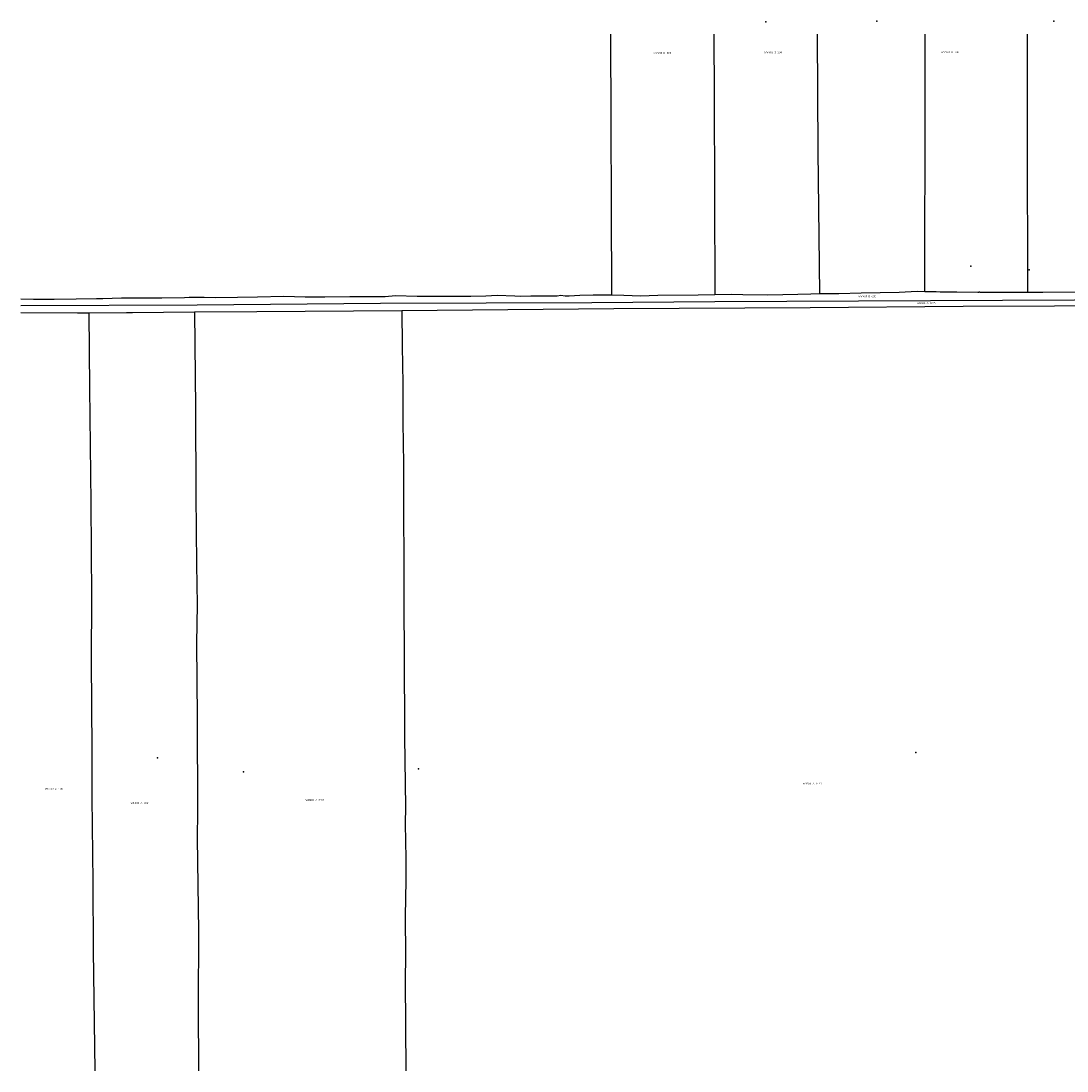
# Model space of a CAD drawing. Extents: x 121000 to 122012, y 469000 to 469511.
# Tile 1 of 2: x 121000 to 121505, y 469000 to 469506. Entities that reach past the tile are written whole.
import ezdxf
from ezdxf.enums import TextEntityAlignment as Align

# ---------------------------------------------------------------- set-up
doc = ezdxf.new("R2010")
doc.units = 0
doc.header["$LTSCALE"] = 4
doc.layers.get('0').update_dxf_attribs({"linetype": 'CONTINUOUS'})
for name, color, linetype in [('G01', 3, 'CONTINUOUS'), ('G03', 6, 'CONTINUOUS'), ('TEK-D01', 7, 'CONTINUOUS')]:
    doc.layers.add(name, color=color, linetype=linetype)
doc.styles.add('ISO', font='ISO')

# ---------------------------------------------------------------- blocks, each defined once
blk = doc.blocks.new('PERC')
at = {"color": 0}
blk.add_point((50, 15), dxfattribs=at)
at = {"color": 0, "style": 'ISO'}
blk.add_attdef('PERC', (50.6, 15), '', height=0.9, dxfattribs=at)

msp = doc.modelspace()

# ---------------------------------------------------------------- linework, layer by layer
at = {"layer": 'G01'}
for points in [[(121284.368, 469500), (121284.954, 469374.251)], [(121334.297, 469500), (121334.461, 469470.234), (121334.735, 469374.403)], [(121385.358, 469374.912), (121384.648, 469443.599), (121384.242, 469500)], [(121436.018, 469375.963), (121436.306, 469468.765), (121436.249, 469500)], [(121485.453, 469500), (121485.445, 469450.113), (121485.676, 469375.57)], [(121026.7, 469372.29), (121036.43, 469372.6), (121039.49, 469372.53), (121048.45, 469372.78), (121054.64, 469372.87), (121067.97, 469372.78), (121078.82, 469372.95), (121081.07, 469373.14), (121088.3, 469373.14), (121093.98, 469373.07), (121104.41, 469373.13), (121114.04, 469373.36), (121126.82, 469373.65), (121137.15, 469373.31), (121141.55, 469373.25), (121146.62, 469373.37), (121158.67, 469373.57), (121175.66, 469373.56), (121180.61, 469373.92), (121191.13, 469373.68), (121194.6, 469373.65), (121206.55, 469373.73), (121217.1, 469373.71), (121224.28, 469373.75), (121229.81, 469374.09), (121238.207, 469373.795), (121238.3, 469373.78), (121240.9, 469373.7), (121246.02, 469373.78), (121252.57, 469373.77), (121258.66, 469373.87), (121260.46, 469374.18), (121262.52, 469373.8), (121264.42, 469373.8), (121269.57, 469374.15)], [(121269.57, 469374.15), (121276.02, 469374.27), (121280.18, 469374.3), (121284.954, 469374.251)], [(121284.954, 469374.251), (121290.89, 469374.19), (121298.9, 469373.85), (121307.18, 469374.09), (121326.71, 469374.26), (121334.735, 469374.403)], [(121334.735, 469374.403), (121342.96, 469374.55), (121348.28, 469374.5), (121360.25, 469374.35), (121374.79, 469374.62), (121381.05, 469374.84), (121385.358, 469374.912)], [(121385.358, 469374.912), (121390.59, 469375), (121391.9, 469374.94), (121394.58, 469374.93), (121405.36, 469375.29), (121423.62, 469375.52), (121432.42, 469375.99), (121436.018, 469375.963)], [(121436.018, 469375.963), (121441.6, 469375.92), (121443.5, 469375.82), (121451.48, 469375.69), (121461.61, 469375.57), (121462.01, 469375.58), (121462.15, 469375.62), (121462.19, 469375.78), (121462.59, 469375.81), (121462.64, 469375.63), (121462.9, 469375.57), (121463.7, 469375.54), (121466.58, 469375.5), (121468.566, 469375.571), (121485.676, 469375.57)], [(121485.676, 469375.57), (121493.01, 469375.57), (121510.43, 469375.72), (121520.56, 469375.78), (121530.73, 469376.04), (121535.723, 469375.948)], [(121000, 469372.297), (121006.04, 469372.26), (121016.08, 469372.17), (121026.7, 469372.29)], [(121183.803, 469366.722), (121285.988, 469367.624), (121380.821, 469368.207), (121454.522, 469368.899), (121586.782, 469369.337)], [(121000, 469365.853), (121027.262, 469365.596), (121032.802, 469365.62)], [(121032.802, 469365.62), (121050.896, 469365.698), (121053.739, 469365.728)], [(121032.802, 469365.62), (121033.04, 469329.208), (121033.694, 469273.997), (121033.964, 469228.378), (121033.847, 469197.889), (121034.201, 469154.771), (121034.155, 469131.665), (121034.655, 469091.225), (121034.81, 469058.172), (121035.563, 469000)], [(121053.739, 469365.728), (121083.738, 469366.041)], [(121083.738, 469366.041), (121113.738, 469366.245)], [(121083.738, 469366.041), (121084.2, 469319.603), (121084.387, 469277.677), (121084.658, 469244.326), (121085.065, 469224.908), (121084.704, 469206.213), (121084.952, 469170.479), (121085.108, 469125.279), (121085.04, 469112.119), (121085.618, 469067.509), (121085.504, 469031.362), (121085.606, 469000)], [(121113.738, 469366.245), (121183.803, 469366.722)], [(121183.803, 469366.722), (121183.961, 469349.551), (121184.262, 469331.504), (121184.257, 469312.686), (121184.54, 469292.733), (121184.748, 469222.342), (121184.914, 469202.688), (121185.045, 469161.001), (121185.491, 469127.35), (121185.412, 469119.192), (121185.666, 469102.456), (121185.684, 469092.094), (121185.394, 469074.529), (121185.51, 469055.769), (121185.331, 469043.563), (121185.695, 469000)]]:
    msp.add_lwpolyline(points, dxfattribs=at)
at = {"layer": 'G03'}
msp.add_lwpolyline([(121000, 469369.166), (121085.064, 469369.498), (121173.455, 469370.225), (121275.425, 469370.661), (121334.744, 469371.04), (121577.523, 469372.222), (121729.883, 469373.175), (121800, 469373.372), (121850.871, 469373.718), (121940.143, 469374.167)], dxfattribs=at)

# ---------------------------------------------------------------- block references
at = {"layer": 'TEK-D01'}
ref = msp.add_blockref('PERC', (121309.39, 469490.936), dxfattribs=at)
ref.add_attrib('PERC', 'WVV00 D 383', dxfattribs={"layer": '0', "color": 0, "height": 0.9, "style": 'ISO'}).set_placement((121309.39, 469490.936), align=Align.MIDDLE)
ref = msp.add_blockref('PERC', (121362.877, 469491.203), dxfattribs=at)
ref.add_attrib('PERC', 'WVV00 D 384', dxfattribs={"layer": '0', "color": 0, "height": 0.9, "style": 'ISO'}).set_placement((121362.877, 469491.203), align=Align.MIDDLE)
ref = msp.add_blockref('PERC', (121448.288, 469491.346), dxfattribs=at)
ref.add_attrib('PERC', 'WVV00 D 386', dxfattribs={"layer": '0', "color": 0, "height": 0.9, "style": 'ISO'}).set_placement((121448.288, 469491.346), align=Align.MIDDLE)
ref = msp.add_blockref('PERC', (121408.223, 469373.578), dxfattribs=dict(at, rotation=359.5402643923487))
ref.add_attrib('PERC', 'WVV00 D 605', dxfattribs={"layer": '0', "color": 0, "height": 0.9, "rotation": 359.54026, "style": 'ISO'}).set_placement((121408.223, 469373.578), align=Align.MIDDLE)
ref = msp.add_blockref('PERC', (121436.686, 469370.341), dxfattribs=dict(at, rotation=1.095057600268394))
ref.add_attrib('PERC', 'WNS00 A 1455', dxfattribs={"layer": '0', "color": 0, "height": 0.9, "rotation": 1.09506, "style": 'ISO'}).set_placement((121436.686, 469370.341), align=Align.MIDDLE)
ref = msp.add_blockref('PERC', (121015.923, 469136.09), dxfattribs=at)
ref.add_attrib('PERC', 'WNS00 A 1516', dxfattribs={"layer": '0', "color": 0, "height": 0.9, "style": 'ISO'}).set_placement((121015.923, 469136.09), align=Align.MIDDLE)
ref = msp.add_blockref('PERC', (121381.745, 469138.613), dxfattribs=at)
ref.add_attrib('PERC', 'WNS00 A 4477', dxfattribs={"layer": '0', "color": 0, "height": 0.9, "style": 'ISO'}).set_placement((121381.745, 469138.613), align=Align.MIDDLE)
ref = msp.add_blockref('PERC', (121141.711, 469130.681), dxfattribs=at)
ref.add_attrib('PERC', 'WNS00 A 3137', dxfattribs={"layer": '0', "color": 0, "height": 0.9, "style": 'ISO'}).set_placement((121141.711, 469130.681), align=Align.MIDDLE)
ref = msp.add_blockref('PERC', (121057.35, 469129.245), dxfattribs=at)
ref.add_attrib('PERC', 'WNS00 A 4021', dxfattribs={"layer": '0', "color": 0, "height": 0.9, "style": 'ISO'}).set_placement((121057.35, 469129.245), align=Align.MIDDLE)

doc.saveas('drawing.dxf')
